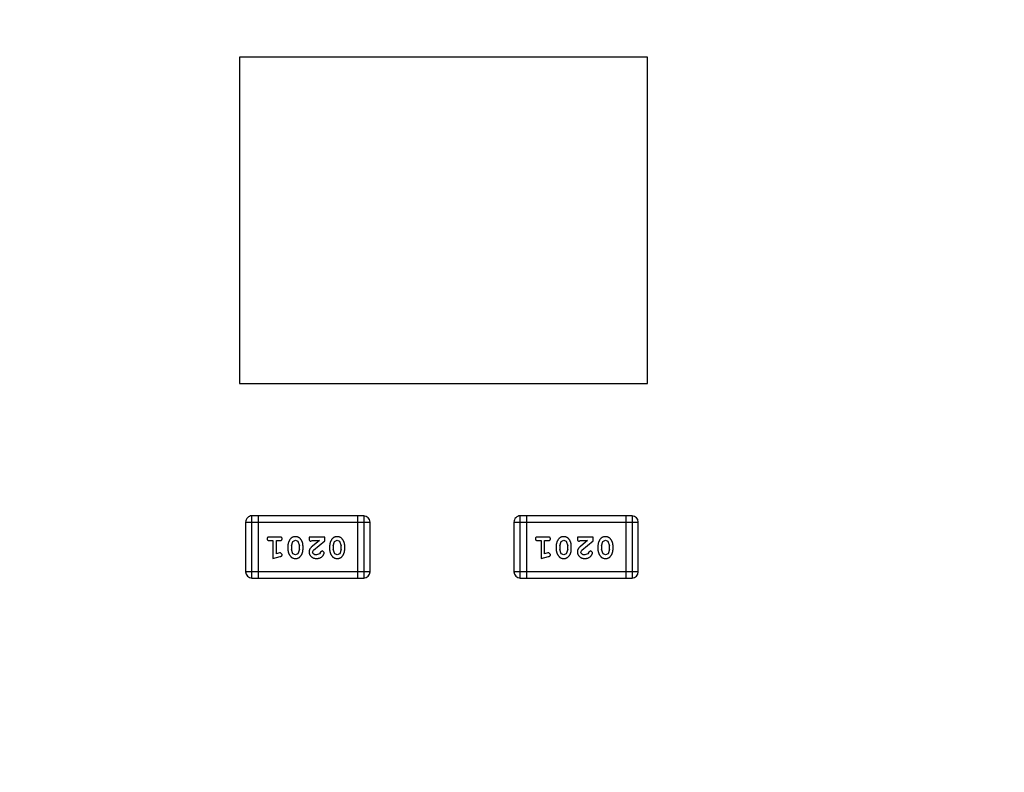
# Model space of a CAD drawing. Header units: inches. Extents: x 246 to 500, y -220 to -17.
# Tile 112 of 118: x 465.96 to 470.79, y -102.51 to -98.83. Entities that reach past the tile are written whole.
import ezdxf

# ---------------------------------------------------------------- set-up
doc = ezdxf.new("R2010")
doc.units = ezdxf.units.IN
doc.header["$LTSCALE"] = 1.21
doc.header["$MEASUREMENT"] = 0
doc.header["$PDMODE"] = 3
doc.header["$PDSIZE"] = 0.3125
doc.layers.get('0').update_dxf_attribs({"linetype": 'CONTINUOUS'})
doc.layers.get('Defpoints').update_dxf_attribs({"linetype": 'CONTINUOUS'})
doc.layers.add('DIM', color=3, linetype='CONTINUOUS')
doc.styles.get("Standard").update_dxf_attribs({"font": 'txt', "width": 0.8})
doc.dimstyles.get("Standard").update_dxf_attribs({"dimtxt": 0.15625, "dimasz": 0.1875, "dimexe": 0.125, "dimexo": 0.0625, "dimgap": 0.09, "dimtad": 0, "dimtih": 1, "dimtoh": 1, "dimzin": 4, "dimdsep": 46, "dimtxsty": 'Standard', "dimblk": '_FILLED', "dimblk1": '_FILLED', "dimblk2": '_FILLED', "dimcen": 0.09, "dimazin": 1, "dimtp": 0.01, "dimtm": 0.01, "dimtfac": 1, "dimtofl": 0, "dimtmove": 0, "dimatfit": 3, "dimldrblk": '_FILLED', "dimfxl": 1, "dimtolj": 1, "dimtzin": 4, "dimarcsym": 0})

# ---------------------------------------------------------------- blocks, each defined once
blk = doc.blocks.new('_FILLED')
at = {"color": 0, "linetype": 'ByBlock'}
blk.add_solid([(0, 0), (-1, 0.1667), (-1, -0.1667)], dxfattribs=at)
blk = doc.blocks.new('*D60')
at = {"layer": 'Defpoints', "color": 0}
for p in [(481.9401, -91.8581), (457.6897, -127.8567), (492.1011, -127.8567)]:
    blk.add_point(p, dxfattribs=at)
at = {"layer": 'DIM', "color": 0, "lineweight": -2}
for p, q in [((482.0026, -91.8581), (492.2261, -91.8581)), ((492.1011, -93.8581), (492.1011, -106.8341)), ((492.1011, -125.8567), (492.1011, -112.8807)), ((457.7522, -127.8567), (492.2261, -127.8567))]:
    blk.add_line(p, q, dxfattribs=at)
at = {"layer": 'DIM', "color": 0, "lineweight": -2, "xscale": 2, "yscale": 2, "zscale": 2}
for p, rotation in [((492.1011, -91.8581), 90), ((492.1011, -127.8567), 270)]:
    blk.add_blockref('_FILLED', p, dxfattribs=dict(at, rotation=rotation))
at = {"layer": 'DIM', "color": 0, "insert": (492.1011, -109.8574), "char_height": 2, "attachment_point": 5, "rotation": 90}
blk.add_mtext('\\A1;36.00', dxfattribs=at)

msp = doc.modelspace()

# ---------------------------------------------------------------- linework, layer by layer
at = {"color": 7, "linetype": 'Continuous'}
for p, q in [((467.0401, -99.0087), (467.0401, -100.6087)), ((469.0401, -99.0087), (467.0401, -99.0087)), ((469.0401, -100.6087), (469.0401, -99.0087)), ((467.0401, -100.6087), (469.0401, -100.6087)), ((467.0703, -101.2871), (467.0703, -101.5309)), ((467.0703, -101.2871), (467.6799, -101.2871)), ((467.1008, -101.5614), (467.1008, -101.2566)), ((467.6494, -101.2566), (467.1008, -101.2566)), ((467.1313, -101.2566), (467.1313, -101.5614)), ((467.6189, -101.2566), (467.6189, -101.5614)), ((467.6494, -101.2566), (467.6494, -101.5614)), ((467.6799, -101.5309), (467.6799, -101.2871)), ((468.3853, -101.2871), (468.3853, -101.5309)), ((468.3853, -101.2871), (468.9949, -101.2871)), ((468.4158, -101.5614), (468.4158, -101.2566)), ((468.9644, -101.2566), (468.4158, -101.2566)), ((468.4463, -101.2566), (468.4463, -101.5614)), ((468.9339, -101.2566), (468.9339, -101.5614)), ((468.9644, -101.2566), (468.9644, -101.5614)), ((468.9949, -101.5309), (468.9949, -101.2871)), ((467.2382, -101.3602), (467.1863, -101.3602)), ((467.1863, -101.3775), (467.2036, -101.3775)), ((467.2036, -101.3775), (467.2036, -101.4656)), ((467.2209, -101.4425), (467.2209, -101.3775)), ((467.2209, -101.3775), (467.2382, -101.3775)), ((467.2949, -101.4035), (467.3021, -101.3818)), ((467.3021, -101.3818), (467.3144, -101.376)), ((467.3144, -101.376), (467.3266, -101.3812)), ((467.3266, -101.3812), (467.3342, -101.4035)), ((467.3814, -101.3602), (467.3814, -101.3681)), ((467.4585, -101.3602), (467.3814, -101.3602)), ((467.39, -101.3807), (467.3956, -101.3775)), ((467.3956, -101.3775), (467.4317, -101.3775)), ((467.4317, -101.3775), (467.3982, -101.4046)), ((467.4035, -101.4241), (467.4585, -101.3791)), ((467.4585, -101.3791), (467.4585, -101.3602)), ((467.4994, -101.4035), (467.5066, -101.3818)), ((467.5066, -101.3818), (467.5189, -101.376)), ((467.5189, -101.376), (467.5311, -101.3812)), ((467.5311, -101.3812), (467.5387, -101.4035)), ((468.5532, -101.3602), (468.5013, -101.3602)), ((468.5013, -101.3775), (468.5186, -101.3775)), ((468.5186, -101.3775), (468.5186, -101.4656)), ((468.5359, -101.4425), (468.5359, -101.3775)), ((468.5359, -101.3775), (468.5532, -101.3775)), ((468.6099, -101.4035), (468.6171, -101.3818)), ((468.6171, -101.3818), (468.6294, -101.376)), ((468.6294, -101.376), (468.6416, -101.3812)), ((468.6416, -101.3812), (468.6492, -101.4035)), ((468.6964, -101.3602), (468.6964, -101.3681)), ((468.7735, -101.3602), (468.6964, -101.3602)), ((468.705, -101.3807), (468.7106, -101.3775)), ((468.7106, -101.3775), (468.7467, -101.3775)), ((468.7467, -101.3775), (468.7132, -101.4046)), ((468.7185, -101.4241), (468.7735, -101.3791)), ((468.7735, -101.3791), (468.7735, -101.3602)), ((468.8144, -101.4035), (468.8216, -101.3818)), ((468.8216, -101.3818), (468.8339, -101.376)), ((468.8339, -101.376), (468.8461, -101.3812)), ((468.8461, -101.3812), (468.8537, -101.4035)), ((467.2359, -101.4383), (467.2209, -101.4425)), ((467.2414, -101.4373), (467.2359, -101.4383)), ((467.2492, -101.4466), (467.2414, -101.4373)), ((467.2776, -101.4033), (467.2776, -101.421)), ((467.2949, -101.4035), (467.2949, -101.4207)), ((467.3024, -101.443), (467.2949, -101.4207)), ((467.3146, -101.4483), (467.3024, -101.443)), ((467.3269, -101.4425), (467.3146, -101.4483)), ((467.3342, -101.4207), (467.3269, -101.4425)), ((467.3342, -101.4207), (467.3342, -101.4035)), ((467.3515, -101.421), (467.3515, -101.4033)), ((467.3987, -101.4338), (467.4035, -101.4241)), ((467.4331, -101.4429), (467.4182, -101.4483)), ((467.438, -101.4344), (467.4331, -101.4429)), ((467.4465, -101.4279), (467.438, -101.4344)), ((467.4553, -101.4363), (467.4465, -101.4279)), ((467.4821, -101.4033), (467.4821, -101.421)), ((467.4994, -101.4035), (467.4994, -101.4207)), ((467.507, -101.443), (467.4994, -101.4207)), ((467.5191, -101.4483), (467.507, -101.443)), ((467.5315, -101.4425), (467.5191, -101.4483)), ((467.5387, -101.4207), (467.5315, -101.4425)), ((467.5387, -101.4207), (467.5387, -101.4035)), ((467.556, -101.421), (467.556, -101.4033)), ((468.551, -101.4383), (468.5359, -101.4425)), ((468.5564, -101.4373), (468.551, -101.4383)), ((468.5643, -101.4466), (468.5564, -101.4373)), ((468.5926, -101.4033), (468.5926, -101.421)), ((468.6099, -101.4035), (468.6099, -101.4207)), ((468.6174, -101.443), (468.6099, -101.4207)), ((468.6296, -101.4483), (468.6174, -101.443)), ((468.6419, -101.4425), (468.6296, -101.4483)), ((468.6492, -101.4207), (468.6419, -101.4425)), ((468.6492, -101.4207), (468.6492, -101.4035)), ((468.6665, -101.421), (468.6665, -101.4033)), ((468.7137, -101.4338), (468.7185, -101.4241)), ((468.7481, -101.4429), (468.7332, -101.4483)), ((468.753, -101.4344), (468.7481, -101.4429)), ((468.7615, -101.4279), (468.753, -101.4344)), ((468.7703, -101.4363), (468.7615, -101.4279)), ((468.7971, -101.4033), (468.7971, -101.421)), ((468.8144, -101.4035), (468.8144, -101.4207)), ((468.822, -101.443), (468.8144, -101.4207)), ((468.8341, -101.4483), (468.822, -101.443)), ((468.8465, -101.4425), (468.8341, -101.4483)), ((468.8537, -101.4207), (468.8465, -101.4425)), ((468.8537, -101.4207), (468.8537, -101.4035)), ((468.871, -101.421), (468.871, -101.4033)), ((467.2036, -101.4656), (467.2402, -101.4557)), ((468.5186, -101.4656), (468.5552, -101.4557)), ((467.6799, -101.5309), (467.0703, -101.5309)), ((468.9949, -101.5309), (468.3853, -101.5309)), ((467.1008, -101.5614), (467.6494, -101.5614)), ((468.4158, -101.5614), (468.9644, -101.5614))]:
    msp.add_line(p, q, dxfattribs=at)
for centre, start, end in [((467.1008, -101.2871), 89.9999, 179.9999), ((467.6494, -101.2871), 359.9999, 89.9999), ((468.4158, -101.2871), 89.9999, 179.9999), ((468.9644, -101.2871), 359.9999, 89.9999), ((467.1008, -101.5309), 179.9999, 269.9999), ((467.6494, -101.5309), 269.9999, 359.9999), ((468.4158, -101.5309), 179.9999, 269.9999), ((468.9644, -101.5309), 269.9999, 359.9999)]:
    msp.add_arc(centre, 0.0305, start, end, dxfattribs=at)
for points, knots in [([(467.1863, -101.3602), (467.1854, -101.3602), (467.1837, -101.3603), (467.1814, -101.3608), (467.1795, -101.3615), (467.1779, -101.3626), (467.1767, -101.3639), (467.1759, -101.3654), (467.1754, -101.3671), (467.1753, -101.3683), (467.1753, -101.3689)], [0, 0, 0, 0, 0.169012, 0.317488, 0.445429, 0.560977, 0.67065, 0.776666, 0.88492, 1, 1, 1, 1]), ([(467.1753, -101.3689), (467.1753, -101.3695), (467.1754, -101.3707), (467.1759, -101.3723), (467.1768, -101.3738), (467.1779, -101.3752), (467.1795, -101.3763), (467.1814, -101.377), (467.1837, -101.3775), (467.1854, -101.3775), (467.1863, -101.3775)], [0, 0, 0, 0, 0.11517, 0.223509, 0.328254, 0.438012, 0.553651, 0.682263, 0.830856, 1, 1, 1, 1]), ([(467.2492, -101.3689), (467.2492, -101.3683), (467.2492, -101.3671), (467.2486, -101.3654), (467.2478, -101.3639), (467.2467, -101.3625), (467.2451, -101.3615), (467.2431, -101.3608), (467.2408, -101.3603), (467.2391, -101.3602), (467.2382, -101.3602)], [0, 0, 0, 0, 0.115051, 0.223278, 0.329269, 0.437893, 0.554681, 0.682591, 0.83103, 1, 1, 1, 1]), ([(467.2382, -101.3775), (467.2391, -101.3775), (467.2408, -101.3775), (467.2431, -101.377), (467.2451, -101.3762), (467.2467, -101.3752), (467.2478, -101.3738), (467.2487, -101.3723), (467.2492, -101.3707), (467.2492, -101.3695), (467.2492, -101.3689)], [0, 0, 0, 0, 0.169102, 0.317658, 0.446239, 0.563118, 0.671828, 0.776546, 0.884858, 1, 1, 1, 1]), ([(467.3145, -101.3586), (467.313, -101.3587), (467.3102, -101.3588), (467.3061, -101.3595), (467.3023, -101.3606), (467.2987, -101.3622), (467.2954, -101.3642), (467.2923, -101.3667), (467.2895, -101.3697), (467.2871, -101.3731), (467.2849, -101.3767), (467.2829, -101.3803), (467.2813, -101.3841), (467.2799, -101.3878), (467.2789, -101.3916), (467.2781, -101.3955), (467.2777, -101.3994), (467.2776, -101.402), (467.2776, -101.4033)], [0, 0, 0, 0, 0.067217, 0.131051, 0.19272, 0.252824, 0.312745, 0.373449, 0.436041, 0.501494, 0.567761, 0.632087, 0.695096, 0.757109, 0.817993, 0.878657, 0.939311, 1, 1, 1, 1]), ([(467.3515, -101.4033), (467.3515, -101.4022), (467.3514, -101.4001), (467.3511, -101.3969), (467.3507, -101.3938), (467.35, -101.3907), (467.3491, -101.3876), (467.3479, -101.3846), (467.3467, -101.3817), (467.3452, -101.3788), (467.3436, -101.376), (467.342, -101.3735), (467.3404, -101.3712), (467.3387, -101.3691), (467.337, -101.3672), (467.3353, -101.3656), (467.3336, -101.3641), (467.3312, -101.3625), (467.3281, -101.3609), (467.3239, -101.3596), (467.3193, -101.3588), (467.3161, -101.3587), (467.3145, -101.3586)], [0, 0, 0, 0, 0.049886, 0.09882, 0.148132, 0.19689, 0.246038, 0.295176, 0.345305, 0.395692, 0.445312, 0.491875, 0.535813, 0.577009, 0.616081, 0.652689, 0.687585, 0.720206, 0.785062, 0.85223, 0.923759, 1, 1, 1, 1]), ([(467.3814, -101.3681), (467.3814, -101.3692), (467.3815, -101.3711), (467.3819, -101.3738), (467.3826, -101.3761), (467.3836, -101.3778), (467.3849, -101.3791), (467.3865, -101.38), (467.3882, -101.3806), (467.3894, -101.3806), (467.39, -101.3807)], [0, 0, 0, 0, 0.1844, 0.34094, 0.473574, 0.586824, 0.690029, 0.789175, 0.890445, 1, 1, 1, 1]), ([(467.519, -101.3586), (467.5175, -101.3587), (467.5147, -101.3588), (467.5106, -101.3595), (467.5068, -101.3606), (467.5032, -101.3622), (467.4999, -101.3642), (467.4968, -101.3667), (467.494, -101.3697), (467.4916, -101.3731), (467.4894, -101.3767), (467.4874, -101.3803), (467.4858, -101.3841), (467.4844, -101.3878), (467.4834, -101.3916), (467.4826, -101.3955), (467.4822, -101.3994), (467.4821, -101.402), (467.4821, -101.4033)], [0, 0, 0, 0, 0.067217, 0.131051, 0.19272, 0.252824, 0.312745, 0.373449, 0.436041, 0.501494, 0.567761, 0.632087, 0.695096, 0.757109, 0.817993, 0.878657, 0.939311, 1, 1, 1, 1]), ([(467.556, -101.4033), (467.556, -101.4022), (467.556, -101.4001), (467.5556, -101.3969), (467.5552, -101.3938), (467.5545, -101.3907), (467.5536, -101.3876), (467.5525, -101.3846), (467.5512, -101.3817), (467.5497, -101.3788), (467.5482, -101.376), (467.5465, -101.3735), (467.5449, -101.3712), (467.5432, -101.3691), (467.5415, -101.3672), (467.5398, -101.3656), (467.5381, -101.3641), (467.5357, -101.3625), (467.5326, -101.3609), (467.5284, -101.3596), (467.5238, -101.3588), (467.5206, -101.3587), (467.519, -101.3586)], [0, 0, 0, 0, 0.049886, 0.09882, 0.148132, 0.19689, 0.246038, 0.295176, 0.345305, 0.395692, 0.445312, 0.491875, 0.535813, 0.577009, 0.616081, 0.652689, 0.687585, 0.720206, 0.785062, 0.85223, 0.923759, 1, 1, 1, 1]), ([(468.5013, -101.3602), (468.5004, -101.3602), (468.4987, -101.3603), (468.4964, -101.3608), (468.4945, -101.3615), (468.4929, -101.3626), (468.4917, -101.3639), (468.4909, -101.3654), (468.4904, -101.3671), (468.4903, -101.3683), (468.4903, -101.3689)], [0, 0, 0, 0, 0.169012, 0.317488, 0.445429, 0.560977, 0.67065, 0.776666, 0.88492, 1, 1, 1, 1]), ([(468.4903, -101.3689), (468.4903, -101.3695), (468.4904, -101.3707), (468.4909, -101.3723), (468.4918, -101.3738), (468.4929, -101.3752), (468.4945, -101.3763), (468.4964, -101.377), (468.4987, -101.3775), (468.5004, -101.3775), (468.5013, -101.3775)], [0, 0, 0, 0, 0.11517, 0.223509, 0.328254, 0.438012, 0.553651, 0.682263, 0.830856, 1, 1, 1, 1]), ([(468.5643, -101.3689), (468.5642, -101.3683), (468.5642, -101.3671), (468.5636, -101.3654), (468.5628, -101.3639), (468.5617, -101.3625), (468.5601, -101.3615), (468.5581, -101.3608), (468.5558, -101.3603), (468.5541, -101.3602), (468.5532, -101.3602)], [0, 0, 0, 0, 0.115051, 0.223278, 0.329269, 0.437893, 0.554681, 0.682591, 0.83103, 1, 1, 1, 1]), ([(468.5532, -101.3775), (468.5541, -101.3775), (468.5558, -101.3775), (468.5581, -101.377), (468.5601, -101.3762), (468.5617, -101.3752), (468.5628, -101.3738), (468.5637, -101.3724), (468.5642, -101.3707), (468.5642, -101.3695), (468.5643, -101.3689)], [0, 0, 0, 0, 0.169102, 0.317658, 0.446239, 0.563118, 0.671828, 0.776546, 0.884858, 1, 1, 1, 1]), ([(468.6295, -101.3587), (468.628, -101.3587), (468.6252, -101.3588), (468.6211, -101.3595), (468.6173, -101.3606), (468.6137, -101.3622), (468.6104, -101.3642), (468.6073, -101.3667), (468.6045, -101.3697), (468.6021, -101.3731), (468.5999, -101.3767), (468.5979, -101.3803), (468.5963, -101.3841), (468.5949, -101.3878), (468.5939, -101.3916), (468.5931, -101.3955), (468.5927, -101.3994), (468.5926, -101.402), (468.5926, -101.4033)], [0, 0, 0, 0, 0.067217, 0.131051, 0.19272, 0.252824, 0.312745, 0.373449, 0.436041, 0.501494, 0.567761, 0.632087, 0.695096, 0.757109, 0.817993, 0.878657, 0.939311, 1, 1, 1, 1]), ([(468.6665, -101.4033), (468.6665, -101.4022), (468.6665, -101.4001), (468.6661, -101.3969), (468.6657, -101.3938), (468.665, -101.3907), (468.6641, -101.3876), (468.663, -101.3846), (468.6617, -101.3817), (468.6602, -101.3788), (468.6586, -101.376), (468.657, -101.3735), (468.6554, -101.3712), (468.6537, -101.3691), (468.652, -101.3672), (468.6503, -101.3656), (468.6486, -101.3641), (468.6462, -101.3625), (468.6431, -101.3609), (468.6389, -101.3596), (468.6343, -101.3588), (468.6311, -101.3587), (468.6295, -101.3587)], [0, 0, 0, 0, 0.049886, 0.09882, 0.148132, 0.19689, 0.246038, 0.295176, 0.345305, 0.395692, 0.445312, 0.491875, 0.535813, 0.577009, 0.616081, 0.652689, 0.687585, 0.720206, 0.785062, 0.85223, 0.923759, 1, 1, 1, 1]), ([(468.6964, -101.3681), (468.6964, -101.3692), (468.6965, -101.3711), (468.6969, -101.3738), (468.6976, -101.3761), (468.6986, -101.3778), (468.6999, -101.3791), (468.7015, -101.38), (468.7032, -101.3806), (468.7044, -101.3806), (468.705, -101.3807)], [0, 0, 0, 0, 0.1844, 0.34094, 0.473574, 0.586824, 0.690029, 0.789175, 0.890445, 1, 1, 1, 1]), ([(468.834, -101.3587), (468.8325, -101.3587), (468.8297, -101.3588), (468.8256, -101.3595), (468.8218, -101.3606), (468.8182, -101.3622), (468.8149, -101.3642), (468.8118, -101.3667), (468.809, -101.3697), (468.8066, -101.3731), (468.8044, -101.3767), (468.8024, -101.3803), (468.8008, -101.3841), (468.7994, -101.3878), (468.7984, -101.3916), (468.7976, -101.3955), (468.7972, -101.3994), (468.7971, -101.402), (468.7971, -101.4033)], [0, 0, 0, 0, 0.067217, 0.131051, 0.19272, 0.252824, 0.312745, 0.373449, 0.436041, 0.501494, 0.567761, 0.632087, 0.695096, 0.757109, 0.817993, 0.878657, 0.939311, 1, 1, 1, 1]), ([(468.871, -101.4033), (468.871, -101.4022), (468.871, -101.4001), (468.8707, -101.3969), (468.8702, -101.3938), (468.8695, -101.3907), (468.8686, -101.3876), (468.8675, -101.3846), (468.8662, -101.3817), (468.8647, -101.3788), (468.8632, -101.376), (468.8615, -101.3735), (468.8599, -101.3712), (468.8582, -101.3691), (468.8565, -101.3672), (468.8548, -101.3656), (468.8531, -101.3641), (468.8507, -101.3625), (468.8476, -101.3609), (468.8434, -101.3596), (468.8388, -101.3588), (468.8356, -101.3587), (468.834, -101.3587)], [0, 0, 0, 0, 0.049886, 0.09882, 0.148132, 0.19689, 0.246038, 0.295176, 0.345305, 0.395692, 0.445312, 0.491875, 0.535813, 0.577009, 0.616081, 0.652689, 0.687585, 0.720206, 0.785062, 0.85223, 0.923759, 1, 1, 1, 1]), ([(467.2776, -101.421), (467.2776, -101.4221), (467.2776, -101.4242), (467.2779, -101.4274), (467.2785, -101.4306), (467.2791, -101.4337), (467.28, -101.4367), (467.2812, -101.4397), (467.2824, -101.4427), (467.2839, -101.4456), (467.2856, -101.4483), (467.2872, -101.4509), (467.2888, -101.4532), (467.2905, -101.4553), (467.2922, -101.4571), (467.2939, -101.4588), (467.2957, -101.4602), (467.298, -101.4618), (467.3012, -101.4634), (467.3054, -101.4647), (467.3099, -101.4655), (467.3131, -101.4656), (467.3147, -101.4656)], [0, 0, 0, 0, 0.049855, 0.099516, 0.148482, 0.19758, 0.246804, 0.296268, 0.346517, 0.397047, 0.446826, 0.49336, 0.537801, 0.579207, 0.617974, 0.654833, 0.689171, 0.722088, 0.786392, 0.853518, 0.924186, 1, 1, 1, 1]), ([(467.3147, -101.4656), (467.3161, -101.4656), (467.319, -101.4655), (467.323, -101.4648), (467.3269, -101.4637), (467.3305, -101.4621), (467.3337, -101.46), (467.3368, -101.4575), (467.3396, -101.4545), (467.342, -101.4512), (467.3442, -101.4476), (467.3462, -101.4439), (467.3478, -101.4402), (467.3492, -101.4364), (467.3502, -101.4326), (467.351, -101.4288), (467.3514, -101.4249), (467.3515, -101.4223), (467.3515, -101.421)], [0, 0, 0, 0, 0.06692, 0.130834, 0.19258, 0.252759, 0.312631, 0.373411, 0.436359, 0.501894, 0.568244, 0.632472, 0.69556, 0.757163, 0.818592, 0.878885, 0.939235, 1, 1, 1, 1]), ([(467.3982, -101.4046), (467.3973, -101.4053), (467.3956, -101.4068), (467.3932, -101.409), (467.3911, -101.4112), (467.3892, -101.4131), (467.3876, -101.415), (467.3863, -101.4168), (467.3851, -101.4184), (467.384, -101.4205), (467.383, -101.423), (467.382, -101.4262), (467.3815, -101.4295), (467.3814, -101.4317), (467.3814, -101.4329)], [0, 0, 0, 0, 0.103002, 0.197728, 0.285279, 0.365235, 0.437224, 0.502446, 0.560545, 0.611446, 0.707576, 0.80349, 0.900532, 1, 1, 1, 1]), ([(467.3814, -101.4329), (467.3814, -101.434), (467.3815, -101.4362), (467.382, -101.4394), (467.3828, -101.4425), (467.3839, -101.4455), (467.3854, -101.4483), (467.3872, -101.4511), (467.3893, -101.4536), (467.3917, -101.4561), (467.3943, -101.4583), (467.3972, -101.4603), (467.4002, -101.4619), (467.4034, -101.4633), (467.4068, -101.4643), (467.4104, -101.4651), (467.4142, -101.4655), (467.4168, -101.4656), (467.4181, -101.4656)], [0, 0, 0, 0, 0.060981, 0.120256, 0.178148, 0.236115, 0.293993, 0.352864, 0.413358, 0.476056, 0.539296, 0.602396, 0.665116, 0.728325, 0.792919, 0.859317, 0.928302, 1, 1, 1, 1]), ([(467.4182, -101.4483), (467.4168, -101.4483), (467.4141, -101.4482), (467.4103, -101.4473), (467.4069, -101.446), (467.404, -101.444), (467.4017, -101.4418), (467.3999, -101.4393), (467.3989, -101.4366), (467.3988, -101.4347), (467.3987, -101.4338)], [0, 0, 0, 0, 0.156344, 0.299348, 0.4327, 0.561, 0.682299, 0.791883, 0.89611, 1, 1, 1, 1]), ([(467.4181, -101.4656), (467.4198, -101.4656), (467.4231, -101.4654), (467.4281, -101.4646), (467.4328, -101.4632), (467.4373, -101.4612), (467.4414, -101.4588), (467.4451, -101.4559), (467.4482, -101.4526), (467.4508, -101.4491), (467.4527, -101.4455), (467.4542, -101.4422), (467.4551, -101.4391), (467.4553, -101.4372), (467.4553, -101.4363)], [0, 0, 0, 0, 0.098286, 0.193983, 0.289056, 0.384352, 0.477435, 0.566197, 0.652355, 0.737986, 0.818188, 0.887401, 0.94802, 1, 1, 1, 1]), ([(467.4821, -101.421), (467.4821, -101.4221), (467.4821, -101.4242), (467.4824, -101.4274), (467.483, -101.4306), (467.4836, -101.4337), (467.4846, -101.4367), (467.4857, -101.4397), (467.487, -101.4427), (467.4885, -101.4456), (467.4901, -101.4483), (467.4917, -101.4509), (467.4934, -101.4532), (467.495, -101.4553), (467.4967, -101.4571), (467.4984, -101.4588), (467.5002, -101.4602), (467.5025, -101.4618), (467.5057, -101.4634), (467.5099, -101.4647), (467.5144, -101.4655), (467.5176, -101.4656), (467.5192, -101.4656)], [0, 0, 0, 0, 0.049855, 0.099516, 0.148482, 0.19758, 0.246804, 0.296268, 0.346517, 0.397047, 0.446826, 0.49336, 0.537801, 0.579207, 0.617974, 0.654833, 0.689171, 0.722088, 0.786392, 0.853518, 0.924186, 1, 1, 1, 1]), ([(467.5192, -101.4656), (467.5207, -101.4656), (467.5235, -101.4655), (467.5275, -101.4648), (467.5314, -101.4637), (467.535, -101.4621), (467.5383, -101.46), (467.5413, -101.4575), (467.5441, -101.4545), (467.5466, -101.4512), (467.5488, -101.4476), (467.5507, -101.4439), (467.5523, -101.4402), (467.5537, -101.4364), (467.5547, -101.4326), (467.5555, -101.4288), (467.5559, -101.4249), (467.556, -101.4223), (467.556, -101.421)], [0, 0, 0, 0, 0.06692, 0.130834, 0.19258, 0.252759, 0.312631, 0.373411, 0.436359, 0.501894, 0.568244, 0.632472, 0.69556, 0.757163, 0.818592, 0.878885, 0.939235, 1, 1, 1, 1]), ([(468.5926, -101.421), (468.5926, -101.4221), (468.5926, -101.4242), (468.5929, -101.4274), (468.5935, -101.4306), (468.5941, -101.4337), (468.595, -101.4367), (468.5962, -101.4397), (468.5975, -101.4427), (468.599, -101.4456), (468.6006, -101.4483), (468.6022, -101.4509), (468.6038, -101.4532), (468.6055, -101.4553), (468.6072, -101.4571), (468.6089, -101.4588), (468.6107, -101.4602), (468.613, -101.4618), (468.6162, -101.4634), (468.6204, -101.4647), (468.6249, -101.4655), (468.6281, -101.4656), (468.6297, -101.4656)], [0, 0, 0, 0, 0.049855, 0.099516, 0.148482, 0.19758, 0.246804, 0.296268, 0.346517, 0.397047, 0.446826, 0.49336, 0.537801, 0.579207, 0.617974, 0.654833, 0.689171, 0.722088, 0.786392, 0.853518, 0.924186, 1, 1, 1, 1]), ([(468.6297, -101.4656), (468.6311, -101.4656), (468.634, -101.4655), (468.638, -101.4648), (468.6419, -101.4637), (468.6455, -101.4621), (468.6487, -101.46), (468.6518, -101.4575), (468.6546, -101.4546), (468.657, -101.4512), (468.6592, -101.4476), (468.6612, -101.4439), (468.6628, -101.4402), (468.6642, -101.4364), (468.6652, -101.4326), (468.666, -101.4288), (468.6664, -101.4249), (468.6665, -101.4223), (468.6665, -101.421)], [0, 0, 0, 0, 0.06692, 0.130834, 0.19258, 0.252759, 0.312631, 0.373411, 0.436359, 0.501894, 0.568244, 0.632472, 0.69556, 0.757163, 0.818592, 0.878885, 0.939235, 1, 1, 1, 1]), ([(468.7132, -101.4046), (468.7123, -101.4053), (468.7106, -101.4068), (468.7082, -101.409), (468.7061, -101.4112), (468.7042, -101.4131), (468.7026, -101.415), (468.7013, -101.4168), (468.7001, -101.4184), (468.699, -101.4205), (468.698, -101.423), (468.697, -101.4262), (468.6965, -101.4295), (468.6964, -101.4317), (468.6964, -101.4329)], [0, 0, 0, 0, 0.103002, 0.197728, 0.285279, 0.365235, 0.437224, 0.502446, 0.560545, 0.611446, 0.707576, 0.80349, 0.900532, 1, 1, 1, 1]), ([(468.6964, -101.4329), (468.6964, -101.434), (468.6965, -101.4362), (468.697, -101.4394), (468.6978, -101.4425), (468.6989, -101.4455), (468.7004, -101.4483), (468.7022, -101.4511), (468.7043, -101.4536), (468.7067, -101.4561), (468.7093, -101.4583), (468.7122, -101.4603), (468.7152, -101.4619), (468.7184, -101.4633), (468.7218, -101.4643), (468.7254, -101.4651), (468.7292, -101.4655), (468.7318, -101.4656), (468.7331, -101.4656)], [0, 0, 0, 0, 0.060981, 0.120256, 0.178148, 0.236115, 0.293993, 0.352864, 0.413358, 0.476056, 0.539296, 0.602396, 0.665116, 0.728325, 0.792919, 0.859317, 0.928302, 1, 1, 1, 1]), ([(468.7332, -101.4483), (468.7318, -101.4483), (468.7291, -101.4482), (468.7253, -101.4473), (468.7219, -101.446), (468.719, -101.444), (468.7167, -101.4418), (468.7149, -101.4393), (468.7139, -101.4366), (468.7138, -101.4347), (468.7137, -101.4338)], [0, 0, 0, 0, 0.156344, 0.299348, 0.4327, 0.561, 0.682299, 0.791883, 0.89611, 1, 1, 1, 1]), ([(468.7331, -101.4656), (468.7348, -101.4656), (468.7381, -101.4654), (468.7431, -101.4646), (468.7478, -101.4632), (468.7523, -101.4612), (468.7564, -101.4588), (468.7601, -101.4559), (468.7632, -101.4526), (468.7658, -101.4491), (468.7677, -101.4455), (468.7692, -101.4422), (468.7701, -101.4391), (468.7703, -101.4372), (468.7703, -101.4363)], [0, 0, 0, 0, 0.098286, 0.193983, 0.289056, 0.384352, 0.477435, 0.566197, 0.652355, 0.737986, 0.818188, 0.887401, 0.94802, 1, 1, 1, 1]), ([(468.7971, -101.421), (468.7971, -101.4221), (468.7971, -101.4242), (468.7974, -101.4274), (468.798, -101.4306), (468.7986, -101.4337), (468.7996, -101.4367), (468.8007, -101.4397), (468.802, -101.4427), (468.8035, -101.4456), (468.8051, -101.4483), (468.8067, -101.4509), (468.8084, -101.4532), (468.81, -101.4553), (468.8117, -101.4571), (468.8134, -101.4588), (468.8152, -101.4602), (468.8175, -101.4618), (468.8207, -101.4634), (468.8249, -101.4647), (468.8294, -101.4655), (468.8326, -101.4656), (468.8342, -101.4656)], [0, 0, 0, 0, 0.049855, 0.099516, 0.148482, 0.19758, 0.246804, 0.296268, 0.346517, 0.397047, 0.446826, 0.49336, 0.537801, 0.579207, 0.617974, 0.654833, 0.689171, 0.722088, 0.786392, 0.853518, 0.924186, 1, 1, 1, 1]), ([(468.8342, -101.4656), (468.8357, -101.4656), (468.8385, -101.4655), (468.8425, -101.4648), (468.8464, -101.4637), (468.85, -101.4621), (468.8533, -101.46), (468.8563, -101.4575), (468.8591, -101.4546), (468.8616, -101.4512), (468.8638, -101.4476), (468.8657, -101.4439), (468.8673, -101.4402), (468.8687, -101.4364), (468.8697, -101.4326), (468.8705, -101.4288), (468.8709, -101.4249), (468.871, -101.4223), (468.871, -101.421)], [0, 0, 0, 0, 0.06692, 0.130834, 0.19258, 0.252759, 0.312631, 0.373411, 0.436359, 0.501894, 0.568244, 0.632472, 0.69556, 0.757163, 0.818592, 0.878885, 0.939235, 1, 1, 1, 1]), ([(467.2402, -101.4557), (467.2411, -101.4555), (467.2426, -101.455), (467.2447, -101.4542), (467.2463, -101.4533), (467.2475, -101.4522), (467.2483, -101.451), (467.2489, -101.4497), (467.2492, -101.4482), (467.2492, -101.4471), (467.2492, -101.4466)], [0, 0, 0, 0, 0.187321, 0.344927, 0.475328, 0.579604, 0.674244, 0.773631, 0.882025, 1, 1, 1, 1]), ([(468.5552, -101.4557), (468.5561, -101.4555), (468.5576, -101.455), (468.5597, -101.4542), (468.5613, -101.4533), (468.5625, -101.4522), (468.5633, -101.4511), (468.5639, -101.4497), (468.5642, -101.4482), (468.5642, -101.4471), (468.5643, -101.4466)], [0, 0, 0, 0, 0.187321, 0.344927, 0.475328, 0.579604, 0.674244, 0.773631, 0.882025, 1, 1, 1, 1])]:
    msp.add_open_spline(points, degree=3, knots=knots, dxfattribs=at)

# ---------------------------------------------------------------- dimensions: what is measured, and where the dimension line sits
at = {"layer": 'DIM'}
dim = msp.add_linear_dim(base=(492.1011, -127.8567), p1=(481.9401, -91.8581), p2=(457.6897, -127.8567), angle=90, dimstyle='Standard', override={"dimtxt": 2, "dimasz": 2, "dimtih": 0, "dimtoh": 0, "dimzin": 0, "dimcen": 0.198, "dimadec": 0, "dimazin": 0, "dimtp": 0, "dimtm": 0, "dimtdec": 4, "dimtzin": 0}, dxfattribs=at)
dim.commit()
dim.dimension.update_dxf_attribs({"geometry": '*D60', "text_midpoint": (492.1011, -109.8574)})

doc.saveas('drawing.dxf')
